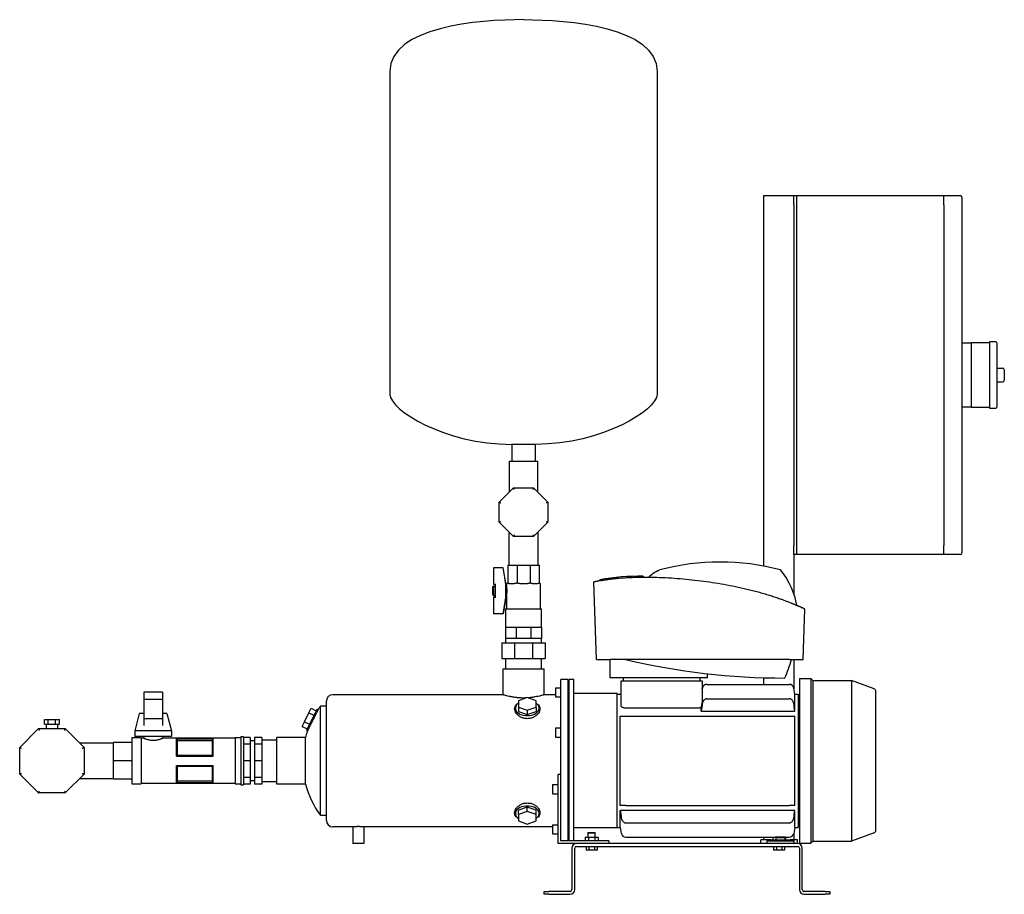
# Model space of a CAD drawing. Header units: millimetres. Extents: x 12 to 1840, y 7 to 957.
# Tile 1 of 6: x 12 to 1082, y 7 to 957. Entities that reach past the tile are written whole.
import ezdxf

# ---------------------------------------------------------------- set-up
doc = ezdxf.new("R2010")
doc.units = ezdxf.units.MM

msp = doc.modelspace()

# ---------------------------------------------------------------- linework, layer by layer
at = {"color": 7, "linetype": 'Continuous', "lineweight": 25}
for p, q in [((414.4, 900.3), (414.4, 549.5)), ((704.4, 900.3), (704.4, 549.5)), ((820, 765.6), (820, 363.2)), ((820, 765.6), (853, 765.6)), ((853, 755.6), (853, 765.6)), ((853, 765.6), (856, 765.6)), ((856, 765.6), (856, 755.6)), ((856, 765.6), (1016, 765.6)), ((1016, 765.6), (1033.5, 765.6)), ((1016, 755.6), (1016, 765.6)), ((1035.5, 763.6), (1035.5, 755.6)), ((853, 755.6), (853, 385.6)), ((856, 755.6), (856, 385.6)), ((1016, 755.6), (1016, 385.6)), ((1035.5, 755.6), (1035.5, 385.6)), ((1035.5, 605.6), (1045.5, 605.6)), ((1065.5, 605.6), (1045.5, 605.6)), ((1045.5, 605.6), (1045.5, 595.6)), ((1072.5, 606.6), (1065.5, 606.6)), ((1065.5, 606.6), (1065.5, 570.6)), ((1073.5, 605.6), (1073.5, 535.6)), ((1045.5, 595.6), (1045.5, 570.6)), ((1073.5, 578.1), (1079.5, 578.1)), ((1045.5, 570.6), (1045.5, 545.6)), ((1065.5, 570.6), (1065.5, 534.6)), ((1081.5, 576.1), (1081.5, 565.1)), ((1073.5, 563.1), (1079.5, 563.1)), ((1045.5, 545.6), (1045.5, 535.6)), ((1045.5, 535.6), (1035.5, 535.6)), ((1045.5, 535.6), (1065.5, 535.6)), ((1065.5, 534.6), (1072.5, 534.6)), ((572.1, 495.3), (546.7, 495.3)), ((546.7, 495.3), (546.7, 477)), ((572.1, 495.3), (572.1, 477)), ((543.7, 477), (543.7, 443.3)), ((543.7, 477), (559.4, 477)), ((559.4, 477), (575.1, 477)), ((575.1, 443.3), (575.1, 477)), ((532.9, 432.5), (548.4, 448.1)), ((548.4, 448.1), (570.4, 448.1)), ((570.4, 448.1), (585.9, 432.5)), ((532.9, 410.6), (532.9, 432.5)), ((585.9, 432.5), (585.9, 410.6)), ((548.4, 395.1), (532.9, 410.6)), ((585.9, 410.6), (570.4, 395.1)), ((543.6, 400), (543.6, 364.2)), ((575.3, 364.2), (575.3, 400)), ((570.4, 395.1), (548.4, 395.1)), ((853, 375.6), (853, 385.6)), ((856, 385.6), (856, 375.6)), ((1016, 375.6), (1016, 385.6)), ((1035.5, 385.6), (1035.5, 377.6)), ((856, 375.6), (853, 375.6)), ((853, 375.6), (853, 332)), ((1016, 375.6), (856, 375.6)), ((1033.5, 375.6), (1016, 375.6)), ((542.4, 364.2), (552.4, 364.2)), ((542.4, 364.2), (542.4, 345.2)), ((552.4, 364.2), (552.4, 345.2)), ((552.4, 364.2), (566.5, 364.2)), ((566.5, 364.2), (576.4, 364.2)), ((566.5, 364.2), (566.5, 345.2)), ((576.4, 364.2), (576.4, 345.2)), ((537.4, 361.2), (527, 361.2)), ((527, 361), (527, 361.2)), ((527, 361), (527, 343)), ((537.4, 361), (527, 361)), ((537.4, 361), (537.4, 361.2)), ((540.5, 342.2), (537.4, 361.2)), ((527, 343), (529, 343)), ((529, 342.8), (529, 343.7)), ((529, 329.5), (529, 342.8)), ((540.2, 329.5), (540.2, 342.8)), ((541, 344.2), (541, 341.2)), ((541, 344.2), (541.4, 344.2)), ((543.8, 344.2), (549.6, 344.2)), ((555.3, 344.2), (559.4, 344.2)), ((559.4, 344.2), (563.6, 344.2)), ((569.2, 344.2), (575.1, 344.2)), ((577.4, 344.2), (577.9, 344.2)), ((577.9, 316.7), (577.9, 344.2)), ((638.7, 261.6), (635.7, 345.7)), ((642.4, 347.2), (642.4, 348.2)), ((689.7, 351.1), (689.7, 352.1)), ((526, 340.2), (527, 341.2)), ((526, 332.2), (526, 340.2)), ((526, 332.2), (527, 331.2)), ((527, 341.2), (529, 341.2)), ((527, 341.2), (527, 331.2)), ((540.5, 330.2), (540.5, 342.2)), ((540.5, 341.2), (541, 341.2)), ((527, 331.2), (529, 331.2)), ((527, 329.3), (527, 311.3)), ((529, 329.3), (527, 329.3)), ((529, 328.7), (529, 329.5)), ((540.5, 330.2), (537.4, 311.2)), ((540.5, 331.2), (541, 331.2)), ((541, 331.2), (541, 316.7)), ((527, 311.2), (527, 311.3)), ((537.4, 311.3), (527, 311.3)), ((537.4, 311.2), (527, 311.2)), ((537.4, 311.2), (537.4, 311.3)), ((540, 316.7), (540, 296.7)), ((540, 316.7), (559.4, 316.7)), ((559.4, 316.7), (578.9, 316.7)), ((578.9, 296.7), (578.9, 316.7)), ((863.1, 261.6), (865, 316.3)), ((540, 296.7), (540, 284.7)), ((540, 296.7), (545.7, 296.7)), ((545.7, 296.7), (551.4, 296.7)), ((551.4, 296.7), (551.4, 284.7)), ((551.4, 296.7), (559.4, 296.7)), ((559.4, 296.7), (567.5, 296.7)), ((567.5, 296.7), (567.5, 284.7)), ((567.5, 296.7), (573.2, 296.7)), ((573.2, 296.7), (578.9, 296.7)), ((578.9, 296.7), (578.9, 284.7)), ((535.9, 279.7), (535.9, 262.7)), ((535.9, 279.7), (549.7, 279.7)), ((540, 284.7), (540, 279.7)), ((540, 284.7), (545.7, 284.7)), ((545.7, 284.7), (551.4, 284.7)), ((549.7, 279.7), (549.7, 262.7)), ((549.7, 279.7), (569.2, 279.7)), ((551.4, 284.7), (559.4, 284.7)), ((559.4, 284.7), (567.5, 284.7)), ((567.5, 284.7), (573.2, 284.7)), ((569.2, 279.7), (569.2, 262.7)), ((569.2, 279.7), (582.9, 279.7)), ((573.2, 284.7), (578.9, 284.7)), ((578.9, 279.7), (578.9, 284.7)), ((582.9, 279.7), (582.9, 262.7)), ((535.9, 262.7), (549.7, 262.7)), ((540, 262.7), (540, 251.6)), ((549.7, 262.7), (569.2, 262.7)), ((569.2, 262.7), (582.9, 262.7)), ((578.9, 251.6), (578.9, 262.7)), ((638.7, 261.6), (646.5, 261.6)), ((653.5, 241.6), (653.6, 261.6)), ((848.1, 261.6), (653.6, 261.6)), ((853, 261.6), (853, 229.7)), ((855.3, 261.6), (863.1, 261.6)), ((537.2, 251.6), (581.7, 251.6)), ((537.2, 223.3), (537.2, 251.6)), ((581.7, 223.3), (581.7, 251.6)), ((759.3, 241.6), (759.3, 246.2)), ((608, 239.8), (600, 239.8)), ((600, 123), (600, 239.8)), ((608, 64.6), (608, 239.8)), ((609, 238.3), (608, 238.3)), ((609, 64.6), (609, 239.8)), ((614, 239.8), (609, 239.8)), ((614, 64.6), (614, 239.8)), ((759.3, 241.6), (653.5, 241.6)), ((665.5, 211.3), (665.5, 238.6)), ((665.5, 238.6), (668.5, 238.6)), ((668, 238.6), (668, 241.6)), ((668.5, 238.6), (750.5, 238.6)), ((750.5, 238.6), (753.5, 238.6)), ((751, 241.6), (751, 238.6)), ((753.5, 238.6), (753.5, 218.1)), ((820, 241.9), (820, 234.6)), ((859, 241.1), (859, 62)), ((859, 241.1), (871.3, 241.1)), ((871.3, 241.1), (871.3, 62)), ((873.6, 238.8), (871.3, 241.1)), ((873.6, 238.8), (873.6, 64.3)), ((873.6, 238.8), (915.5, 238.8)), ((915.5, 238.8), (915.5, 64.3)), ((940.1, 229.9), (915.5, 238.8)), ((167.2, 226.1), (147.2, 226.1)), ((147.2, 226.1), (147.2, 218.1)), ((167.2, 226.1), (167.2, 218.1)), ((594, 230.9), (594, 220.9)), ((594, 230.9), (600, 230.9)), ((661, 224.6), (614, 224.6)), ((661, 78.6), (661, 224.6)), ((753.5, 229.7), (753.6, 230.4)), ((758.6, 234.6), (848, 234.6)), ((854, 224.1), (852.9, 230.4)), ((942, 76.1), (942, 227)), ((167.2, 218.1), (147.2, 218.1)), ((147.2, 218.1), (147.2, 197.2)), ((167.2, 218.1), (167.2, 197.2)), ((345.4, 86.8), (345.4, 216.3)), ((537.2, 223.3), (352.4, 223.3)), ((563.5, 220.2), (554, 216.8)), ((554, 216.8), (554, 210)), ((573, 216.8), (563.5, 220.2)), ((573, 210), (573, 216.8)), ((594, 223.3), (581.7, 223.3)), ((594, 220.9), (600, 220.9)), ((661, 224.1), (665.5, 224.1)), ((758.6, 218.9), (848, 218.9)), ((854, 205.4), (854, 224.1)), ((854, 224.1), (857.5, 224.1)), ((857.5, 224.1), (857.5, 79.1)), ((857.5, 221.6), (859, 221.6)), ((321.6, 193.9), (326.4, 203.7)), ((334.8, 207.4), (323.9, 184.9)), ((326.4, 203.7), (328.8, 208.6)), ((326.4, 203.7), (331.8, 201.1)), ((328.8, 208.6), (334.2, 206)), ((334.8, 207.4), (337, 208.1)), ((338.9, 92.3), (338.9, 210.8)), ((344.8, 210.8), (338.9, 210.8)), ((345.4, 211), (344.8, 210.8)), ((554, 210), (563.5, 206.7)), ((554, 210), (554, 205.3)), ((554, 205.3), (563.5, 201.9)), ((563.5, 206.7), (573, 210)), ((563.5, 206.7), (563.5, 201.9)), ((563.5, 201.9), (573, 205.3)), ((573, 210), (573, 205.3)), ((668.5, 209.2), (750.5, 209.2)), ((752.5, 205.4), (752.5, 209.8)), ((752.5, 205.4), (854, 205.4)), ((39.2, 191.3), (39.2, 196.3)), ((39.2, 196.3), (43.2, 196.3)), ((43.2, 191.3), (43.2, 196.3)), ((43.2, 196.3), (51.3, 196.3)), ((51.3, 191.3), (51.3, 196.3)), ((51.3, 196.3), (55.4, 196.3)), ((55.4, 191.3), (55.4, 196.3)), ((142.2, 203.1), (137.2, 184.3)), ((147.2, 203.1), (142.2, 203.1)), ((167.2, 197.2), (147.2, 197.2)), ((147.2, 197.2), (147.2, 189.8)), ((172.2, 203.1), (167.2, 203.1)), ((167.2, 197.2), (167.2, 189.8)), ((172.2, 203.1), (177.2, 184.3)), ((319.2, 188.9), (321.6, 193.9)), ((321.6, 193.9), (327, 191.2)), ((664.5, 103.1), (664.5, 200.1)), ((670.6, 200.1), (848, 200.1)), ((854, 103.1), (854, 200.1)), ((12.3, 166.1), (32.8, 186.6)), ((32.8, 186.6), (61.8, 186.6)), ((39.2, 191.3), (43.2, 191.3)), ((40.9, 191.3), (40.9, 186.6)), ((43.2, 191.3), (51.3, 191.3)), ((51.3, 191.3), (55.4, 191.3)), ((53.6, 186.6), (53.6, 191.3)), ((61.8, 186.6), (82.3, 166.1)), ((177.2, 184.3), (137.2, 184.3)), ((137.2, 184.3), (137.2, 178.1)), ((177.2, 184.3), (177.2, 178.1)), ((319.2, 188.9), (324.6, 186.3)), ((323.9, 184.9), (324.5, 183.1)), ((594, 187.4), (600, 187.4)), ((594, 187.4), (594, 177.4)), ((133.2, 171.6), (114.2, 171.6)), ((114.2, 151.6), (114.2, 171.6)), ((144.2, 176.6), (134.2, 176.6)), ((134.2, 176.6), (134.2, 151.6)), ((177.2, 178.1), (137.2, 178.1)), ((144.2, 176.6), (144.2, 151.6)), ((147.2, 176.1), (144.2, 176.1)), ((147.2, 178.1), (147.2, 176.1)), ((167.2, 178.1), (167.2, 176.1)), ((246.4, 176.1), (167.2, 176.1)), ((182.4, 175.5), (222.4, 175.5)), ((182.4, 156.6), (182.4, 175.5)), ((182.4, 175.5), (222.4, 175.5)), ((183.4, 173.2), (183.4, 157.6)), ((221.5, 173.2), (183.4, 173.2)), ((221.5, 157.6), (221.5, 173.2)), ((222.4, 156.6), (222.4, 175.5)), ((252.4, 176.6), (246.4, 176.6)), ((246.4, 176.6), (246.4, 151.6)), ((255.4, 177.6), (252.4, 177.6)), ((252.4, 177.6), (252.4, 151.6)), ((255.4, 177.6), (255.4, 151.6)), ((262.4, 177), (255.4, 177)), ((262.4, 177), (262.4, 169.5)), ((267.4, 173.1), (262.4, 173.1)), ((275.4, 177), (267.4, 177)), ((267.4, 177), (267.4, 169.5)), ((275.4, 177), (275.4, 169.5)), ((291.4, 174), (275.4, 174)), ((291.4, 126.2), (291.4, 177)), ((322.7, 177), (291.4, 177)), ((322.7, 126.2), (322.7, 177)), ((594, 177.4), (600, 177.4)), ((12.3, 137.1), (12.3, 166.1)), ((114.2, 170.6), (77.7, 170.6)), ((82.3, 166.1), (82.3, 137.1)), ((262.4, 169.5), (255.4, 169.5)), ((262.4, 169.5), (262.4, 151.6)), ((275.4, 169.5), (267.4, 169.5)), ((267.4, 169.5), (267.4, 151.6)), ((275.4, 169.5), (275.4, 151.6)), ((133.2, 151.6), (114.2, 151.6)), ((114.2, 131.6), (114.2, 151.6)), ((134.2, 151.6), (134.2, 126.6)), ((144.2, 151.6), (144.2, 126.6)), ((182.4, 156.6), (222.4, 156.6)), ((183.4, 157.6), (221.5, 157.6)), ((246.4, 151.6), (246.4, 126.6)), ((252.4, 151.6), (252.4, 125.6)), ((255.4, 151.6), (255.4, 125.6)), ((262.4, 151.6), (255.4, 151.6)), ((262.4, 151.6), (262.4, 133.6)), ((275.4, 151.6), (267.4, 151.6)), ((267.4, 151.6), (267.4, 133.6)), ((275.4, 151.6), (275.4, 133.6)), ((182.4, 146.6), (222.4, 146.6)), ((182.4, 127.6), (182.4, 146.6)), ((183.4, 145.5), (183.4, 129.9)), ((221.5, 145.5), (183.4, 145.5)), ((221.5, 129.9), (221.5, 145.5)), ((222.4, 127.6), (222.4, 146.6)), ((32.8, 116.6), (12.3, 137.1)), ((82.3, 137.1), (61.8, 116.6)), ((77.7, 132.5), (114.2, 132.5)), ((133.2, 131.6), (114.2, 131.6)), ((183.4, 129.9), (221.5, 129.9)), ((262.4, 133.6), (255.4, 133.6)), ((262.4, 133.6), (262.4, 126.1)), ((262.4, 130.1), (267.4, 130.1)), ((275.4, 133.6), (267.4, 133.6)), ((267.4, 133.6), (267.4, 126.1)), ((275.4, 133.6), (275.4, 126.1)), ((275.4, 129.1), (291.4, 129.1)), ((600, 136.6), (597, 136.6)), ((597, 61.6), (597, 136.6)), ((134.2, 126.6), (144.2, 126.6)), ((144.2, 127.1), (246.4, 127.1)), ((182.4, 127.6), (222.4, 127.6)), ((222.4, 127.6), (182.4, 127.6)), ((246.4, 126.6), (252.4, 126.6)), ((252.4, 125.6), (255.4, 125.6)), ((262.4, 126.1), (255.4, 126.1)), ((275.4, 126.1), (267.4, 126.1)), ((322.7, 126.2), (291.4, 126.2)), ((591, 125.7), (597, 125.7)), ((591, 125.7), (591, 115.7)), ((600, 64.6), (600, 123)), ((61.8, 116.6), (32.8, 116.6)), ((591, 115.7), (597, 115.7)), ((563.5, 101.2), (554, 97.8)), ((554, 93.1), (554, 97.8)), ((563.5, 96.4), (554, 93.1)), ((563.5, 96.4), (563.5, 101.2)), ((573, 97.8), (563.5, 101.2)), ((573, 93.1), (563.5, 96.4)), ((573, 93.1), (573, 97.8)), ((854, 97.7), (664.5, 97.7)), ((664.5, 79.1), (664.5, 97.7)), ((670.6, 103.1), (848, 103.1)), ((854, 79.1), (854, 97.7)), ((345.4, 92.3), (338.9, 92.3)), ((554, 93.1), (554, 86.3)), ((554, 86.3), (563.5, 82.9)), ((563.5, 82.9), (573, 86.3)), ((573, 86.3), (573, 93.1)), ((374, 79.8), (352.4, 79.8)), ((374, 79.8), (374, 61.6)), ((591, 79.8), (386, 79.8)), ((386, 79.8), (386, 61.6)), ((591, 82.2), (597, 82.2)), ((591, 82.2), (591, 72.2)), ((661, 78.6), (614, 78.6)), ((661, 79.1), (664.5, 79.1)), ((664.5, 79.1), (665.6, 72.7)), ((670.6, 84.2), (848, 84.2)), ((854, 79.1), (852.9, 72.7)), ((854, 79.1), (857.5, 79.1)), ((857.5, 81.6), (859, 81.6)), ((591, 72.2), (597, 72.2)), ((652, 64.6), (600, 64.6)), ((609, 64.8), (608, 64.8)), ((626.5, 68.6), (626.5, 64.6)), ((626.5, 68.6), (630, 68.6)), ((629.7, 73.6), (629.4, 73.3)), ((629.4, 73.3), (629.4, 68.6)), ((629.4, 73.3), (633.4, 73.3)), ((629.7, 73.6), (633.4, 73.6)), ((630, 68.6), (630, 64.6)), ((630, 68.6), (636.9, 68.6)), ((633.4, 73.6), (637.1, 73.6)), ((633.4, 73.3), (637.4, 73.3)), ((636.9, 68.6), (636.9, 64.6)), ((636.9, 68.6), (640.4, 68.6)), ((637.4, 73.3), (637.1, 73.6)), ((637.4, 68.6), (637.4, 73.3)), ((640.4, 68.6), (640.4, 64.6)), ((652, 64.6), (652, 61.6)), ((670.6, 68.6), (833, 68.6)), ((828, 65.6), (817, 65.6)), ((817, 61.6), (817, 65.6)), ((820, 68.6), (820, 65.6)), ((823.5, 64.6), (823.5, 61.6)), ((823.5, 64.6), (838.5, 64.6)), ((828, 65.6), (828, 64.6)), ((828, 65.6), (838.5, 65.6)), ((830.1, 68.6), (830.1, 65.6)), ((833, 68.6), (844, 68.6)), ((833.6, 68.6), (833.5, 68.1)), ((833.5, 68.1), (833.5, 65.6)), ((833.5, 68.1), (838.5, 68.1)), ((838.5, 68.1), (843.5, 68.1)), ((838.5, 65.6), (849, 65.6)), ((838.5, 64.6), (853.5, 64.6)), ((840.5, 68.6), (840.5, 68.1)), ((843.5, 65.6), (843.5, 68.1)), ((844, 68.6), (848, 68.6)), ((844, 68.6), (844, 65.6)), ((849, 64.6), (849, 65.6)), ((857, 65.6), (849, 65.6)), ((853, 73.4), (853, 65.6)), ((853.5, 61.6), (853.5, 64.6)), ((857, 61.6), (857, 65.6)), ((873.6, 64.3), (871.3, 62)), ((873.6, 64.3), (915.5, 64.3)), ((940.1, 73.3), (915.5, 64.3)), ((386, 61.6), (374, 61.6)), ((617, 61.6), (597, 61.6)), ((612, 56.6), (612, 11.6)), ((615, 11.6), (615, 56.6)), ((857, 61.6), (617, 61.6)), ((617, 58.6), (857, 58.6)), ((627.4, 58.6), (627.4, 54.6)), ((630.4, 54.6), (627.4, 54.6)), ((630.4, 58.6), (630.4, 54.6)), ((636.4, 54.6), (630.4, 54.6)), ((636.4, 58.6), (636.4, 54.6)), ((639.4, 54.6), (636.4, 54.6)), ((639.4, 58.6), (639.4, 54.6)), ((831, 58.6), (831, 54.6)), ((834, 54.6), (831, 54.6)), ((834, 58.6), (834, 54.6)), ((840, 54.6), (834, 54.6)), ((840, 58.6), (840, 54.6)), ((843, 54.6), (840, 54.6)), ((843, 58.6), (843, 54.6)), ((859, 62), (871.3, 62)), ((859, 56.6), (859, 11.6)), ((862, 11.6), (862, 56.6)), ((582, 6.6), (582, 9.6)), ((582, 9.6), (587, 9.6)), ((587, 6.6), (582, 6.6)), ((610, 9.6), (587, 9.6)), ((587, 6.6), (610, 6.6)), ((887, 9.6), (864, 9.6)), ((864, 6.6), (887, 6.6)), ((887, 9.6), (892, 9.6)), ((892, 6.6), (887, 6.6)), ((892, 9.6), (892, 6.6))]:
    msp.add_line(p, q, dxfattribs=at)
at = {"color": 7, "linetype": 'Continuous', "lineweight": 25, "flags": 128}
for points in [[(554, 214.2), (554, 214.1), (552.6, 213.1), (551.6, 211.9), (550.9, 210.6), (550.6, 209.3), (550.6, 208), (550.9, 206.7), (551.6, 205.5), (552.6, 204.3), (554, 203.3), (555.5, 202.4), (557.3, 201.6), (559.3, 201.1), (561.4, 200.8), (563.5, 200.7)], [(563.5, 200.7), (565.7, 200.8), (567.7, 201.1), (569.7, 201.6), (571.5, 202.4), (573.1, 203.3), (574.4, 204.3), (575.4, 205.5), (576.1, 206.7), (576.5, 208), (576.5, 209.3), (576.1, 210.6), (575.4, 211.9), (574.4, 213.1), (573.1, 214.1), (573, 214.2)], [(182.4, 175.5), (182.4, 175.5), (182.4, 175.5)], [(222.4, 175.5), (222.4, 175.5), (222.4, 175.5)], [(182.4, 127.6), (182.4, 127.6), (182.4, 127.6)], [(222.4, 127.6), (222.4, 127.6), (222.4, 127.6)], [(563.5, 102.4), (561.4, 102.3), (559.3, 102), (557.3, 101.5), (555.5, 100.7), (554, 99.8), (552.6, 98.8), (551.6, 97.6), (550.9, 96.4), (550.6, 95.1), (550.6, 93.8), (550.9, 92.5), (551.6, 91.2), (552.6, 90), (554, 89), (554, 88.9)], [(573, 88.9), (573.1, 89), (574.4, 90), (575.4, 91.2), (576.1, 92.5), (576.5, 93.8), (576.5, 95.1), (576.1, 96.4), (575.4, 97.6), (574.4, 98.8), (573.1, 99.8), (571.5, 100.7), (569.7, 101.5), (567.7, 102), (565.7, 102.3), (563.5, 102.4)]]:
    msp.add_lwpolyline(points, dxfattribs=at)
at = {"color": 7, "linetype": 'Continuous', "lineweight": 25}
for centre, radius, start, end in [((1033.5, 763.6), 2, 0, 90), ((1072.5, 605.6), 1, 0, 90), ((1079.5, 576.1), 2, 0, 90), ((1079.5, 565.1), 2, 270, 0), ((1072.5, 535.6), 1, 270, 0), ((1033.5, 377.6), 2, 270, 0), ((772.9, 113), 254.5, 75.0977, 104.9023), ((686.8, 98.4), 253.7, 89.3882, 100.088), ((843.1, 998.1), 756.6, 256.7966, 270), ((736, 291.8), 118.3, 334.8712, 345.1928), ((758.6, 229.6), 5, 90, 170), ((848, 229.6), 5, 10, 90), ((939, 227), 3, 0, 70), ((352.4, 216.3), 7, 90, 180), ((419.4, 151.6), 100, 143.6654, 145.5528), ((419.4, 151.6), 100, 161.632, 165.2857), ((419.4, 151.6), 100, 194.7143, 216.3346), ((352.4, 86.8), 7, 180, 270), ((939, 76.1), 3, 290, 0), ((670.6, 73.6), 5, 190, 270), ((848, 73.6), 5, 270, 350), ((617, 56.6), 5, 90, 180), ((617, 56.6), 2, 90, 180), ((857, 56.6), 5, 0, 90), ((857, 56.6), 2, 0, 90), ((610, 11.6), 5, 270, 0), ((610, 11.6), 2, 270, 0), ((864, 11.6), 5, 180, 270), ((864, 11.6), 2, 180, 270)]:
    msp.add_arc(centre, radius, start, end, dxfattribs=at)
for points in [[(559.4, 956.6), (511, 956.6), (414.4, 949), (414.4, 900.3)], [(559.4, 956.6), (607.9, 956.6), (704.4, 949), (704.4, 900.3)], [(414.4, 549.5), (414.4, 532.9), (473.4, 495.3), (546.7, 495.3)], [(704.4, 549.5), (704.4, 532.9), (645.5, 495.3), (572.1, 495.3)], [(695.8, 351.1), (698, 354.1), (701.9, 356.8), (707.4, 359)], [(838.3, 359), (848.2, 346.3), (854, 333.6), (855.7, 320.6)], [(542.4, 345.2), (542.4, 345), (542.4, 344.9), (542.4, 344.8)], [(552.4, 344.8), (552.4, 344.9), (552.4, 345), (552.4, 345.2)], [(566.5, 344.8), (566.5, 344.9), (566.5, 345), (566.5, 345.2)], [(576.5, 344.8), (576.5, 344.9), (576.4, 345), (576.4, 345.2)], [(753.6, 213.7), (753.3, 211), (752.9, 208.2), (752.5, 205.4)], [(854, 205.4), (853.7, 208.2), (853.3, 211), (852.9, 213.7)], [(664.5, 200.1), (664.9, 200.1), (665.3, 200.1), (665.6, 200.1)], [(852.9, 200.1), (853.3, 200.1), (853.7, 200.1), (854, 200.1)], [(182.4, 175.5), (182.8, 174.7), (183.1, 174), (183.4, 173.2)], [(221.5, 173.2), (221.8, 174), (222.1, 174.7), (222.4, 175.5)], [(183.4, 157.6), (183.1, 157.3), (182.8, 156.9), (182.4, 156.6)], [(222.4, 156.6), (222.1, 156.9), (221.8, 157.3), (221.5, 157.6)], [(182.4, 146.6), (182.8, 146.2), (183.1, 145.8), (183.4, 145.5)], [(221.5, 145.5), (221.8, 145.8), (222.1, 146.2), (222.4, 146.6)], [(183.4, 129.9), (183.1, 129.1), (182.8, 128.4), (182.4, 127.6)], [(222.4, 127.6), (222.1, 128.4), (221.8, 129.1), (221.5, 129.9)], [(665.6, 103.1), (665.3, 103.1), (664.9, 103.1), (664.5, 103.1)], [(664.5, 97.7), (664.9, 94.9), (665.3, 92.1), (665.6, 89.4)], [(854, 103.1), (853.7, 103.1), (853.3, 103.1), (852.9, 103.1)], [(852.9, 89.4), (853.3, 92.1), (853.7, 94.9), (854, 97.7)]]:
    msp.add_open_spline(points, degree=3, dxfattribs=at)
for points, knots in [([(548.4, 448.1), (548.4, 448.1), (548.5, 448), (548.5, 447.8), (548.6, 447.7), (548.8, 447.3), (548.9, 447), (549.1, 446.5), (549.2, 446.3), (549.3, 446.1)], [0, 0, 0, 0, 0.25, 0.25, 0.5, 0.5, 0.75, 0.75, 1, 1, 1, 1]), ([(570.4, 448.1), (570.4, 448.1), (570.4, 448), (570.3, 447.8), (570.2, 447.7), (570.1, 447.3), (570, 447), (569.8, 446.5), (569.7, 446.3), (569.6, 446.1)], [0, 0, 0, 0, 0.25, 0.25, 0.5, 0.5, 0.75, 0.75, 1, 1, 1, 1]), ([(532.9, 432.5), (532.9, 432.5), (533, 432.5), (533.2, 432.4), (533.3, 432.4), (533.7, 432.2), (533.9, 432.1), (534.4, 431.9), (534.7, 431.8), (534.9, 431.7)], [0, 0, 0, 0, 0.25, 0.25, 0.5, 0.5, 0.75, 0.75, 1, 1, 1, 1]), ([(585.9, 432.5), (585.9, 432.5), (585.9, 432.5), (585.7, 432.4), (585.5, 432.4), (585.1, 432.2), (584.9, 432.1), (584.4, 431.9), (584.2, 431.8), (583.9, 431.7)], [0, 0, 0, 0, 0.25, 0.25, 0.5, 0.5, 0.75, 0.75, 1, 1, 1, 1]), ([(534.9, 411.4), (534.7, 411.3), (534.4, 411.2), (533.9, 411), (533.7, 410.9), (533.3, 410.7), (533.2, 410.7), (533, 410.6), (532.9, 410.6), (532.9, 410.6)], [0, 0, 0, 0, 0.25, 0.25, 0.5, 0.5, 0.75, 0.75, 1, 1, 1, 1]), ([(583.9, 411.4), (584.2, 411.3), (584.4, 411.2), (584.9, 411), (585.1, 410.9), (585.5, 410.7), (585.7, 410.7), (585.9, 410.6), (585.9, 410.6), (585.9, 410.6)], [0, 0, 0, 0, 0.25, 0.25, 0.5, 0.5, 0.75, 0.75, 1, 1, 1, 1]), ([(549.3, 397.1), (549.2, 396.8), (549.1, 396.6), (548.9, 396.1), (548.8, 395.8), (548.6, 395.4), (548.5, 395.3), (548.5, 395.1), (548.4, 395.1), (548.4, 395.1)], [0, 0, 0, 0, 0.25, 0.25, 0.5, 0.5, 0.75, 0.75, 1, 1, 1, 1]), ([(569.6, 397.1), (569.7, 396.8), (569.8, 396.6), (570, 396.1), (570.1, 395.8), (570.2, 395.4), (570.3, 395.3), (570.4, 395.1), (570.4, 395.1), (570.4, 395.1)], [0, 0, 0, 0, 0.25, 0.25, 0.5, 0.5, 0.75, 0.75, 1, 1, 1, 1]), ([(540.1, 343.7), (540, 344.2), (539.9, 345.4), (539.6, 347.4), (539.2, 349.7), (538.7, 352.7), (538.1, 356.5), (537.7, 359.4), (537.4, 361)], [0, 0, 0, 0, 0.092967, 0.207287, 0.342962, 0.49999, 0.724118, 1, 1, 1, 1]), ([(540.1, 343.7), (540.1, 343.6), (540.1, 343.6), (540.1, 343.5), (540.2, 343.4), (540.2, 343.3), (540.2, 343.1), (540.2, 343), (540.2, 342.9), (540.2, 342.8), (540.2, 342.8), (540.2, 342.8)], [0, 0, 0, 0, 0.084026, 0.167019, 0.249673, 0.375113, 0.499648, 0.624695, 0.749575, 0.874925, 1, 1, 1, 1]), ([(542.4, 344.8), (542.3, 344.8), (542.3, 344.7), (542.3, 344.7), (542.3, 344.6), (542.2, 344.6), (542.2, 344.5), (542.2, 344.5), (542.1, 344.4), (542, 344.4), (541.9, 344.3), (541.8, 344.2), (541.6, 344.2), (541.5, 344.2), (541.4, 344.2)], [0, 0, 0, 0, 0.02832, 0.058335, 0.090241, 0.124204, 0.160358, 0.198817, 0.239675, 0.28301, 0.413578, 0.560994, 0.764639, 1, 1, 1, 1]), ([(543.8, 344.2), (543.7, 344.2), (543.6, 344.2), (543.4, 344.2), (543.3, 344.2), (543.1, 344.2), (542.9, 344.3), (542.7, 344.3), (542.6, 344.4), (542.5, 344.5), (542.5, 344.6), (542.4, 344.7), (542.4, 344.8), (542.4, 344.8)], [0, 0, 0, 0, 0.1115826, 0.2153151, 0.3112534, 0.3994686, 0.5603167, 0.6993814, 0.7724036, 0.8384808, 0.8980271, 0.9516083, 1, 1, 1, 1]), ([(552.4, 344.8), (552.3, 344.8), (552.3, 344.7), (552.2, 344.7), (552.1, 344.6), (552.1, 344.6), (552, 344.5), (551.9, 344.5), (551.7, 344.4), (551.5, 344.4), (551.2, 344.3), (550.8, 344.2), (550.3, 344.2), (549.9, 344.2), (549.6, 344.2)], [0, 0, 0, 0, 0.02832, 0.058335, 0.090241, 0.124204, 0.160358, 0.198817, 0.239675, 0.28301, 0.413578, 0.560994, 0.764639, 1, 1, 1, 1]), ([(555.3, 344.2), (555.1, 344.2), (554.9, 344.2), (554.6, 344.2), (554.3, 344.2), (554, 344.2), (553.6, 344.3), (553.2, 344.3), (552.9, 344.4), (552.8, 344.5), (552.6, 344.6), (552.5, 344.7), (552.4, 344.8), (552.4, 344.8)], [0, 0, 0, 0, 0.111583, 0.215315, 0.311253, 0.399469, 0.560317, 0.699381, 0.772404, 0.838481, 0.898027, 0.951608, 1, 1, 1, 1]), ([(566.5, 344.8), (566.5, 344.8), (566.4, 344.7), (566.4, 344.7), (566.3, 344.6), (566.2, 344.6), (566.1, 344.5), (566, 344.5), (565.9, 344.4), (565.7, 344.4), (565.4, 344.3), (564.9, 344.2), (564.3, 344.2), (563.8, 344.2), (563.6, 344.2)], [0, 0, 0, 0, 0.02832, 0.058335, 0.090241, 0.124204, 0.160358, 0.198817, 0.239675, 0.28301, 0.413578, 0.560994, 0.764639, 1, 1, 1, 1]), ([(569.2, 344.2), (569.1, 344.2), (568.9, 344.2), (568.6, 344.2), (568.4, 344.2), (568, 344.2), (567.7, 344.3), (567.3, 344.3), (567.1, 344.4), (566.9, 344.5), (566.7, 344.6), (566.6, 344.7), (566.5, 344.8), (566.5, 344.8)], [0, 0, 0, 0, 0.111583, 0.215315, 0.311253, 0.399469, 0.560317, 0.699381, 0.772404, 0.838481, 0.898027, 0.951608, 1, 1, 1, 1]), ([(576.5, 344.8), (576.5, 344.8), (576.5, 344.7), (576.4, 344.7), (576.4, 344.6), (576.4, 344.6), (576.3, 344.5), (576.3, 344.5), (576.2, 344.4), (576.1, 344.4), (576, 344.3), (575.8, 344.2), (575.5, 344.2), (575.2, 344.2), (575.1, 344.2)], [0, 0, 0, 0, 0.02832, 0.058335, 0.090241, 0.124204, 0.160358, 0.198817, 0.239675, 0.28301, 0.413578, 0.560994, 0.764639, 1, 1, 1, 1]), ([(577.4, 344.2), (577.4, 344.2), (577.3, 344.2), (577.3, 344.2), (577.2, 344.2), (577.1, 344.2), (577, 344.3), (576.8, 344.3), (576.7, 344.4), (576.7, 344.5), (576.6, 344.6), (576.5, 344.7), (576.5, 344.8), (576.5, 344.8)], [0, 0, 0, 0, 0.111583, 0.215315, 0.311253, 0.399469, 0.560317, 0.699381, 0.772404, 0.838481, 0.898027, 0.951608, 1, 1, 1, 1]), ([(643.9, 347.5), (643.8, 347.5), (643.5, 347.4), (643.1, 347.3), (642.8, 347.3), (642.4, 347.2), (642.1, 347.1), (641.8, 347.1), (641.4, 347), (641.1, 346.9), (640.9, 346.9), (640.6, 346.8), (640.2, 346.7), (639.6, 346.6), (638.9, 346.4), (638.3, 346.3), (637.8, 346.2), (637.4, 346.1), (637.1, 346), (636.8, 346), (636.6, 345.9), (636.3, 345.9), (636.2, 345.8), (636, 345.8), (635.9, 345.8), (635.8, 345.8), (635.8, 345.7), (635.7, 345.7), (635.7, 345.7)], [0, 0, 0, 0, 0.025276, 0.050065, 0.074367, 0.098182, 0.121509, 0.14435, 0.166705, 0.188572, 0.209952, 0.230845, 0.251252, 0.317267, 0.376332, 0.438769, 0.501172, 0.546566, 0.591951, 0.637325, 0.68269, 0.728046, 0.773393, 0.818731, 0.86406, 0.909382, 0.954695, 1, 1, 1, 1]), ([(643.9, 347.5), (644, 347.5), (644, 347.5), (644.1, 347.5), (644.2, 347.5), (644.3, 347.5), (644.4, 347.6), (644.5, 347.6), (644.6, 347.6), (644.7, 347.6), (645, 347.7), (645.5, 347.8), (646.4, 347.9), (647.4, 348.1), (648.3, 348.2), (649, 348.3), (649.5, 348.4), (650, 348.5), (650.5, 348.6), (650.8, 348.6), (651, 348.6)], [0, 0, 0, 0, 0.027693, 0.055336, 0.082955, 0.110577, 0.138228, 0.165934, 0.193722, 0.221619, 0.249653, 0.37413, 0.499566, 0.624285, 0.749617, 0.799804, 0.849779, 0.899699, 0.94972, 1, 1, 1, 1]), ([(651, 348.6), (651.4, 348.7), (652.2, 348.8), (653.4, 349), (654.6, 349.1), (655.7, 349.2), (656.8, 349.4), (657.8, 349.5), (658.9, 349.6), (659.8, 349.7), (660.8, 349.8), (661.7, 349.9), (662.5, 349.9), (665.2, 350.2), (669.6, 350.5), (675.8, 350.8), (682, 351), (688.3, 351.1), (694.6, 351.1), (703, 351), (713.6, 350.6), (726.4, 349.8), (739.1, 348.6), (751.9, 347.2), (764.5, 345.4), (777.1, 343.3), (789.6, 340.9), (799.9, 338.6), (808.1, 336.6), (814.2, 335), (820.4, 333.3), (825.3, 331.8), (829, 330.6), (831.6, 329.8), (834.2, 328.9), (836.8, 328), (839.4, 327.1), (842, 326.1), (844.7, 325.1), (847.3, 324.1), (849.1, 323.4), (850, 323)], [0, 0, 0, 0, 0.006265, 0.012363, 0.018287, 0.024028, 0.02958, 0.034935, 0.040087, 0.04503, 0.049758, 0.054266, 0.058548, 0.0626, 0.094611, 0.124877, 0.156327, 0.187046, 0.218334, 0.249262, 0.312054, 0.374332, 0.436919, 0.499544, 0.56167, 0.624171, 0.68627, 0.749129, 0.779943, 0.811166, 0.842755, 0.874664, 0.887921, 0.90136, 0.914975, 0.928759, 0.942708, 0.956813, 0.971069, 0.985467, 1, 1, 1, 1]), ([(541, 331.2), (541, 331.2), (541, 331.2), (541, 331.2), (541, 331.2), (541, 331.2), (541, 331.3), (541, 331.3), (541, 331.4), (541, 331.5), (541.1, 331.6), (541.1, 331.7), (541.2, 332), (541.2, 332.3), (541.3, 332.7), (541.4, 333.4), (541.5, 334.2), (541.6, 335.2), (541.7, 336.2), (541.6, 337.1), (541.5, 338.1), (541.4, 339), (541.3, 339.6), (541.2, 340), (541.2, 340.3), (541.1, 340.6), (541.1, 340.8), (541, 340.9), (541, 341), (541, 341.1), (541, 341.1), (541, 341.2), (541, 341.2)], [0, 0, 0, 0, 0.013224, 0.02661, 0.040161, 0.053878, 0.067763, 0.081817, 0.096042, 0.11044, 0.125011, 0.154864, 0.187703, 0.214233, 0.250066, 0.312649, 0.375005, 0.439365, 0.499941, 0.560496, 0.624831, 0.687205, 0.749696, 0.785716, 0.812326, 0.844961, 0.874649, 0.900829, 0.926444, 0.951505, 0.97602, 1, 1, 1, 1]), ([(537.4, 311.3), (537.7, 312.9), (538.1, 315.8), (538.8, 319.9), (539.3, 323.3), (539.8, 326.2), (540, 327.9), (540.1, 328.7)], [0, 0, 0, 0, 0.275831, 0.500008, 0.704622, 0.871286, 1, 1, 1, 1]), ([(540.2, 329.5), (540.2, 329.5), (540.2, 329.5), (540.2, 329.4), (540.2, 329.4), (540.2, 329.3), (540.2, 329.2), (540.2, 329), (540.2, 328.9), (540.1, 328.8), (540.1, 328.7), (540.1, 328.7)], [0, 0, 0, 0, 0.083308, 0.166185, 0.249619, 0.37432, 0.499542, 0.623248, 0.748121, 0.873295, 1, 1, 1, 1]), ([(850, 323), (850.1, 323), (850.3, 322.9), (850.6, 322.8), (850.9, 322.6), (851.2, 322.5), (851.5, 322.4), (851.8, 322.3), (852.1, 322.2), (852.7, 321.9), (853.5, 321.6), (854.5, 321.1), (855.4, 320.8), (856, 320.5), (856.3, 320.3), (856.5, 320.2), (856.7, 320.2), (856.9, 320.1), (857, 320.1), (857, 320)], [0, 0, 0, 0, 0.031472, 0.062817, 0.094068, 0.125255, 0.156411, 0.187567, 0.218755, 0.250007, 0.37573, 0.500313, 0.626195, 0.750571, 0.801044, 0.851052, 0.900765, 0.950357, 1, 1, 1, 1]), ([(865, 316.3), (865, 316.3), (865, 316.3), (865, 316.3), (865, 316.3), (864.9, 316.3), (864.9, 316.4), (864.8, 316.4), (864.8, 316.4), (864.7, 316.4), (864.6, 316.5), (864.5, 316.5), (864.4, 316.6), (864.3, 316.6), (864.2, 316.7), (864.1, 316.7), (864, 316.8), (863.8, 316.9), (863.7, 316.9), (863.5, 317), (863.4, 317.1), (863.2, 317.2), (862.9, 317.3), (862.6, 317.4), (862.2, 317.6), (861.8, 317.8), (861.4, 318), (860.8, 318.3), (860.3, 318.5), (859.7, 318.8), (859.1, 319.1), (858.5, 319.4), (857.8, 319.7), (857.3, 319.9), (857, 320)], [0, 0, 0, 0, 0.023748, 0.0474981, 0.0712505, 0.0950054, 0.1187628, 0.1425229, 0.1662859, 0.1900519, 0.2138211, 0.2375936, 0.2613695, 0.2851491, 0.3089324, 0.3327196, 0.3565109, 0.3803064, 0.4041062, 0.4279105, 0.4517194, 0.4755331, 0.4993518, 0.5425959, 0.5862915, 0.6304393, 0.6750402, 0.7200951, 0.7656047, 0.8115697, 0.8579911, 0.9048694, 0.9522055, 1, 1, 1, 1]), ([(646.5, 261.6), (646.5, 261.6), (646.5, 261.6), (646.6, 261.6), (646.7, 261.6), (646.8, 261.6), (647, 261.6), (647.1, 261.6), (647.2, 261.6), (647.4, 261.6), (647.5, 261.6), (647.7, 261.6), (647.8, 261.6), (648, 261.6), (648.2, 261.6), (648.4, 261.6), (648.6, 261.6), (648.8, 261.6), (649, 261.6), (649.4, 261.6), (649.8, 261.6), (650.3, 261.6), (650.8, 261.6), (651.3, 261.6), (651.9, 261.6), (652.4, 261.6), (653, 261.6), (653.4, 261.6), (653.6, 261.6)], [0, 0, 0, 0, 0.030149, 0.060298, 0.090427, 0.120515, 0.150545, 0.180495, 0.210348, 0.240083, 0.269683, 0.299129, 0.328403, 0.357488, 0.386368, 0.415027, 0.443449, 0.47162, 0.499526, 0.552557, 0.606493, 0.661233, 0.716668, 0.772683, 0.829152, 0.88595, 0.942943, 1, 1, 1, 1]), ([(848.1, 261.6), (848.2, 261.6), (848.5, 261.6), (848.8, 261.6), (849.1, 261.6), (849.4, 261.6), (849.7, 261.6), (850, 261.6), (850.3, 261.6), (850.6, 261.6), (850.8, 261.6), (851.1, 261.6), (851.4, 261.6), (851.6, 261.6), (851.9, 261.6), (852.1, 261.6), (852.3, 261.6), (852.6, 261.6), (852.8, 261.6), (853.2, 261.6), (853.5, 261.6), (853.9, 261.6), (854.2, 261.6), (854.5, 261.6), (854.7, 261.6), (855, 261.6), (855.1, 261.6), (855.2, 261.6), (855.3, 261.6)], [0, 0, 0, 0, 0.0301492, 0.0602979, 0.0904266, 0.1205155, 0.1505449, 0.1804954, 0.2103478, 0.2400831, 0.2696828, 0.2991285, 0.3284027, 0.3574881, 0.3863682, 0.415027, 0.4434491, 0.47162, 0.4995258, 0.5525567, 0.6064925, 0.6612328, 0.7166683, 0.7726825, 0.8291524, 0.8859498, 0.9429434, 1, 1, 1, 1]), ([(562.7, 219.9), (561.6, 219.8), (559.1, 219.7), (555, 219.9), (550.8, 220.3), (547, 220.9), (543.6, 221.6), (540.8, 222.2), (538.8, 222.8), (537.4, 223.2), (537.3, 223.3), (537.2, 223.3)], [0, 0, 0, 0, 0.085332, 0.199937, 0.314064, 0.428504, 0.543063, 0.657046, 0.771646, 0.885521, 1, 1, 1, 1]), ([(563.5, 197.3), (562.2, 197.4), (559.7, 197.6), (556.2, 199), (553.4, 200.9), (551.3, 203.2), (550.1, 205.7), (549.6, 208.1), (550.1, 210.4), (551.4, 212.4), (552.8, 213.7), (553.9, 214.1), (554, 214.2)], [0, 0, 0, 0, 0.108911, 0.218176, 0.327495, 0.436616, 0.545731, 0.655018, 0.764074, 0.872878, 0.982049, 1, 1, 1, 1]), ([(573, 214.2), (573.2, 214.1), (574.3, 213.6), (575.7, 212.4), (577, 210.4), (577.4, 208.1), (577, 205.7), (575.7, 203.2), (573.6, 200.9), (570.8, 199), (567.4, 197.6), (564.8, 197.4), (563.5, 197.3)], [0, 0, 0, 0, 0.018864, 0.128151, 0.237207, 0.346049, 0.455226, 0.564256, 0.672882, 0.781862, 0.890926, 1, 1, 1, 1]), ([(581.7, 223.3), (581.6, 223.3), (581.4, 223.2), (580.1, 222.8), (578, 222.2), (575.3, 221.6), (571.9, 220.9), (568.2, 220.3), (565.5, 220), (564.2, 219.9)], [0, 0, 0, 0, 0.144549, 0.28956, 0.43389, 0.578928, 0.723493, 0.868054, 1, 1, 1, 1]), ([(753.5, 218.1), (753.5, 218.1), (753.5, 218), (753.5, 217.9), (753.5, 217.8), (753.5, 217.6), (753.5, 217.4), (753.4, 216.9), (753.4, 216.5), (753.3, 215.5), (753.2, 214.8), (753, 213.4), (752.9, 212.6), (752.7, 211.2), (752.6, 210.5), (752.5, 209.8)], [0, 0, 0, 0, 0.03125, 0.03125, 0.0625, 0.0625, 0.125, 0.125, 0.25, 0.25, 0.5, 0.5, 0.75, 0.75, 1, 1, 1, 1]), ([(758.6, 218.9), (758.2, 218.9), (757.9, 218.9), (757.3, 218.7), (757, 218.6), (756.4, 218.3), (756.1, 218.1), (755.6, 217.7), (755.4, 217.5), (755, 217), (754.8, 216.8), (754.4, 216.2), (754.3, 215.9), (754, 215.3), (753.9, 215), (753.8, 214.4), (753.7, 214.1), (753.6, 213.7)], [0, 0, 0, 0, 0.125, 0.125, 0.25, 0.25, 0.375, 0.375, 0.5, 0.5, 0.625, 0.625, 0.75, 0.75, 0.875, 0.875, 1, 1, 1, 1]), ([(852.9, 213.7), (852.8, 214.4), (852.6, 215), (852.3, 215.9), (852.1, 216.2), (851.8, 216.8), (851.6, 217), (851.2, 217.5), (850.9, 217.7), (850.4, 218.1), (850.2, 218.3), (849.7, 218.5), (849.6, 218.6), (849.3, 218.7), (849.1, 218.8), (848.6, 218.9), (848.3, 218.9), (848, 218.9)], [0, 0, 0, 0, 0.25, 0.25, 0.375, 0.375, 0.5, 0.5, 0.625, 0.625, 0.75, 0.75, 0.8125, 0.8125, 0.875, 0.875, 1, 1, 1, 1]), ([(324.5, 183.1), (324.5, 183.1), (324.6, 183.1), (324.7, 183.4), (324.7, 183.5), (324.8, 183.7), (324.9, 183.9), (325.1, 184.2), (325.2, 184.3), (325.3, 184.7), (325.5, 184.9), (325.8, 185.6), (326.1, 186.2), (326.5, 187), (326.6, 187.3), (327, 188), (327.1, 188.3), (327.5, 189), (327.6, 189.3), (328, 190.1), (328.2, 190.4), (328.7, 191.6), (329.1, 192.4), (329.7, 193.6), (329.9, 194), (330.3, 194.8), (330.5, 195.2), (331.2, 196.4), (331.6, 197.2), (332.2, 198.4), (332.4, 198.8), (332.7, 199.6), (332.9, 200), (333.3, 200.8), (333.5, 201.1), (333.9, 201.9), (334, 202.2), (334.5, 203.2), (334.9, 203.9), (335.3, 204.7), (335.4, 205), (335.7, 205.5), (335.8, 205.8), (336.1, 206.5), (336.3, 206.8), (336.6, 207.3), (336.6, 207.5), (336.8, 207.7), (336.8, 207.8), (336.9, 208), (337, 208.1), (337, 208.1)], [0, 0, 0, 0, 0.0625, 0.0625, 0.09375, 0.09375, 0.125, 0.125, 0.15625, 0.15625, 0.1875, 0.1875, 0.25, 0.25, 0.28125, 0.28125, 0.3125, 0.3125, 0.34375, 0.34375, 0.375, 0.375, 0.4375, 0.4375, 0.46875, 0.46875, 0.5, 0.5, 0.5625, 0.5625, 0.59375, 0.59375, 0.625, 0.625, 0.65625, 0.65625, 0.6875, 0.6875, 0.75, 0.75, 0.78125, 0.78125, 0.8125, 0.8125, 0.875, 0.875, 0.90625, 0.90625, 0.9375, 0.9375, 1, 1, 1, 1]), ([(344.8, 210.8), (344.8, 210.8), (344.8, 210.8), (345, 210.7), (345.2, 210.7), (345.4, 210.6)], [0, 0, 0, 0, 0.5, 0.5, 1, 1, 1, 1]), ([(668.5, 209.2), (668.3, 209.2), (668.1, 209.2), (667.7, 209.3), (667.5, 209.3), (667.1, 209.5), (666.9, 209.5), (666.6, 209.7), (666.4, 209.8), (666.2, 210), (666.1, 210.1), (665.9, 210.4), (665.8, 210.5), (665.6, 210.8), (665.5, 211.1), (665.5, 211.3)], [0, 0, 0, 0, 0.125, 0.125, 0.25, 0.25, 0.375, 0.375, 0.5, 0.5, 0.625, 0.625, 0.75, 0.75, 1, 1, 1, 1]), ([(752.5, 209.8), (752.4, 209.7), (752.3, 209.6), (752, 209.4), (751.8, 209.4), (751.5, 209.3), (751.3, 209.2), (750.9, 209.2), (750.7, 209.2), (750.5, 209.2)], [0, 0, 0, 0, 0.25, 0.25, 0.5, 0.5, 0.75, 0.75, 1, 1, 1, 1]), ([(665.6, 200.1), (665.7, 200.1), (665.9, 200.1), (666.3, 200.1), (666.4, 200.1), (666.8, 200.1), (667, 200.1), (667.4, 200.1), (667.6, 200.1), (668.1, 200.1), (668.4, 200.1), (668.8, 200.1), (669, 200.1), (669.3, 200.1), (669.4, 200.1), (669.9, 200.1), (670.2, 200.1), (670.6, 200.1)], [0, 0, 0, 0, 0.25, 0.25, 0.375, 0.375, 0.5, 0.5, 0.625, 0.625, 0.75, 0.75, 0.8125, 0.8125, 0.875, 0.875, 1, 1, 1, 1]), ([(848, 200.1), (848.3, 200.1), (848.6, 200.1), (849.3, 200.1), (849.6, 200.1), (850.1, 200.1), (850.4, 200.1), (850.9, 200.1), (851.2, 200.1), (851.6, 200.1), (851.8, 200.1), (852.1, 200.1), (852.3, 200.1), (852.5, 200.1), (852.6, 200.1), (852.8, 200.1), (852.9, 200.1), (852.9, 200.1)], [0, 0, 0, 0, 0.125, 0.125, 0.25, 0.25, 0.375, 0.375, 0.5, 0.5, 0.625, 0.625, 0.75, 0.75, 0.875, 0.875, 1, 1, 1, 1]), ([(32.8, 186.6), (32.8, 186.6), (32.8, 186.5), (32.9, 186.3), (33, 186.2), (33.1, 185.8), (33.2, 185.5), (33.4, 185), (33.5, 184.8), (33.6, 184.6)], [0, 0, 0, 0, 0.25, 0.25, 0.5, 0.5, 0.75, 0.75, 1, 1, 1, 1]), ([(61, 184.6), (61.1, 184.8), (61.2, 185), (61.4, 185.5), (61.5, 185.8), (61.6, 186.2), (61.7, 186.3), (61.8, 186.5), (61.8, 186.6), (61.8, 186.6)], [0, 0, 0, 0, 0.25, 0.25, 0.5, 0.5, 0.75, 0.75, 1, 1, 1, 1]), ([(134.2, 172.6), (134.2, 172.4), (134.2, 172.3), (134.1, 172.1), (134, 171.9), (133.8, 171.7), (133.7, 171.7), (133.5, 171.6), (133.4, 171.6), (133.2, 171.6)], [0, 0, 0, 0, 0.25, 0.25, 0.5, 0.5, 0.75, 0.75, 1, 1, 1, 1]), ([(147.2, 176.1), (147.2, 176.1), (147.2, 176.1), (147.3, 176), (147.3, 176), (147.3, 176), (147.3, 176), (147.4, 176), (147.5, 176), (147.7, 175.9), (148, 175.8), (148.4, 175.6), (149.1, 175.4), (149.9, 175.1), (150.9, 174.8), (151.9, 174.5), (153.4, 174.2), (155.2, 174), (157.2, 173.9), (159.2, 174), (161.1, 174.2), (162.6, 174.5), (163.6, 174.8), (164.6, 175.1), (165.4, 175.4), (166.1, 175.6), (166.5, 175.8), (166.8, 175.9), (167, 176), (167.1, 176), (167.2, 176), (167.2, 176.1), (167.2, 176.1), (167.2, 176.1)], [0, 0, 0, 0, 0.008851, 0.017734, 0.026649, 0.035598, 0.044581, 0.0536, 0.062656, 0.093186, 0.125057, 0.154972, 0.187741, 0.250253, 0.281541, 0.312664, 0.375245, 0.437365, 0.499944, 0.562266, 0.624772, 0.687418, 0.718613, 0.749847, 0.812412, 0.845047, 0.874856, 0.906747, 0.937298, 0.953133, 0.968857, 0.984478, 1, 1, 1, 1]), ([(12.3, 166.1), (12.3, 166.1), (12.3, 166), (12.5, 166), (12.7, 165.9), (13.1, 165.7), (13.3, 165.6), (13.8, 165.4), (14.1, 165.3), (14.3, 165.2)], [0, 0, 0, 0, 0.25, 0.25, 0.5, 0.5, 0.75, 0.75, 1, 1, 1, 1]), ([(80.3, 165.2), (80.5, 165.3), (80.8, 165.4), (81.3, 165.6), (81.5, 165.7), (81.9, 165.9), (82, 166), (82.2, 166), (82.3, 166.1), (82.3, 166.1)], [0, 0, 0, 0, 0.25, 0.25, 0.5, 0.5, 0.75, 0.75, 1, 1, 1, 1]), ([(133.2, 151.6), (133.4, 151.6), (133.5, 151.6), (133.7, 151.6), (133.8, 151.6), (134, 151.6), (134.1, 151.6), (134.2, 151.6), (134.2, 151.6), (134.2, 151.6)], [0, 0, 0, 0, 0.25, 0.25, 0.5, 0.5, 0.75, 0.75, 1, 1, 1, 1]), ([(12.3, 137.1), (12.3, 137.1), (12.3, 137.1), (12.5, 137.2), (12.7, 137.2), (13.1, 137.4), (13.3, 137.5), (13.8, 137.7), (14.1, 137.8), (14.3, 137.9)], [0, 0, 0, 0, 0.25, 0.25, 0.5, 0.5, 0.75, 0.75, 1, 1, 1, 1]), ([(80.3, 137.9), (80.5, 137.8), (80.8, 137.7), (81.3, 137.5), (81.5, 137.4), (81.9, 137.2), (82, 137.2), (82.2, 137.1), (82.3, 137.1), (82.3, 137.1)], [0, 0, 0, 0, 0.25, 0.25, 0.5, 0.5, 0.75, 0.75, 1, 1, 1, 1]), ([(133.2, 131.6), (133.4, 131.6), (133.5, 131.5), (133.7, 131.4), (133.8, 131.4), (134, 131.2), (134.1, 131), (134.2, 130.8), (134.2, 130.7), (134.2, 130.6)], [0, 0, 0, 0, 0.25, 0.25, 0.5, 0.5, 0.75, 0.75, 1, 1, 1, 1]), ([(32.8, 116.6), (32.8, 116.6), (32.8, 116.6), (32.9, 116.8), (33, 116.9), (33.1, 117.3), (33.2, 117.6), (33.4, 118.1), (33.5, 118.3), (33.6, 118.6)], [0, 0, 0, 0, 0.25, 0.25, 0.5, 0.5, 0.75, 0.75, 1, 1, 1, 1]), ([(61, 118.6), (61.1, 118.3), (61.2, 118.1), (61.4, 117.6), (61.5, 117.3), (61.6, 116.9), (61.7, 116.8), (61.8, 116.6), (61.8, 116.6), (61.8, 116.6)], [0, 0, 0, 0, 0.25, 0.25, 0.5, 0.5, 0.75, 0.75, 1, 1, 1, 1]), ([(554, 88.9), (553.9, 89), (552.7, 89.5), (551.4, 90.7), (550, 92.7), (549.6, 95), (550.1, 97.4), (551.4, 99.9), (553.4, 102.2), (556.3, 104.1), (559.7, 105.6), (562.2, 105.7), (563.5, 105.8)], [0, 0, 0, 0, 0.018837, 0.127967, 0.237091, 0.346387, 0.455452, 0.564265, 0.673444, 0.782474, 0.891005, 1, 1, 1, 1]), ([(563.5, 105.8), (564.8, 105.7), (567.4, 105.6), (570.8, 104.1), (573.6, 102.2), (575.7, 99.9), (577, 97.4), (577.4, 95), (577, 92.7), (575.7, 90.7), (574.3, 89.5), (573.2, 89), (573, 88.9)], [0, 0, 0, 0, 0.109047, 0.218257, 0.327537, 0.43682, 0.545872, 0.654709, 0.763882, 0.872907, 0.981529, 1, 1, 1, 1]), ([(670.6, 103.1), (670.2, 103.1), (669.9, 103.1), (669.3, 103.1), (669, 103.1), (668.4, 103.1), (668.1, 103.1), (667.6, 103.1), (667.4, 103.1), (667, 103.1), (666.8, 103.1), (666.4, 103.1), (666.3, 103.1), (666, 103.1), (665.9, 103.1), (665.8, 103.1), (665.7, 103.1), (665.6, 103.1)], [0, 0, 0, 0, 0.125, 0.125, 0.25, 0.25, 0.375, 0.375, 0.5, 0.5, 0.625, 0.625, 0.75, 0.75, 0.875, 0.875, 1, 1, 1, 1]), ([(852.9, 103.1), (852.8, 103.1), (852.6, 103.1), (852.3, 103.1), (852.1, 103.1), (851.8, 103.1), (851.6, 103.1), (851.2, 103.1), (850.9, 103.1), (850.4, 103.1), (850.2, 103.1), (849.7, 103.1), (849.6, 103.1), (849.3, 103.1), (849.1, 103.1), (848.6, 103.1), (848.3, 103.1), (848, 103.1)], [0, 0, 0, 0, 0.25, 0.25, 0.375, 0.375, 0.5, 0.5, 0.625, 0.625, 0.75, 0.75, 0.8125, 0.8125, 0.875, 0.875, 1, 1, 1, 1]), ([(665.6, 89.4), (665.7, 88.7), (665.9, 88.1), (666.3, 87.2), (666.4, 86.9), (666.8, 86.4), (667, 86.1), (667.4, 85.6), (667.6, 85.4), (668.1, 85), (668.4, 84.8), (668.8, 84.6), (669, 84.5), (669.3, 84.4), (669.4, 84.4), (669.9, 84.2), (670.2, 84.2), (670.6, 84.2)], [0, 0, 0, 0, 0.25, 0.25, 0.375, 0.375, 0.5, 0.5, 0.625, 0.625, 0.75, 0.75, 0.8125, 0.8125, 0.875, 0.875, 1, 1, 1, 1]), ([(848, 84.2), (848.3, 84.2), (848.6, 84.2), (849.3, 84.4), (849.6, 84.5), (850.1, 84.8), (850.4, 85), (850.9, 85.4), (851.2, 85.6), (851.6, 86.1), (851.8, 86.3), (852.1, 86.9), (852.3, 87.2), (852.5, 87.8), (852.6, 88.1), (852.8, 88.7), (852.9, 89), (852.9, 89.4)], [0, 0, 0, 0, 0.125, 0.125, 0.25, 0.25, 0.375, 0.375, 0.5, 0.5, 0.625, 0.625, 0.75, 0.75, 0.875, 0.875, 1, 1, 1, 1]), ([(386, 79.8), (386, 79.8), (386, 79.8), (385.9, 79.8), (385.8, 79.8), (385.7, 79.8), (385.6, 79.8), (385.4, 79.9), (385.2, 79.9), (385.1, 79.9), (384.8, 79.9), (384.5, 79.9), (384, 79.9), (383.7, 80), (383, 80), (382.7, 80), (382.1, 80), (382, 80), (381.6, 80), (381.4, 80), (380.8, 80.1), (380.4, 80.1), (379.6, 80.1), (379.2, 80.1), (378.7, 80), (378.5, 80), (378.1, 80), (377.9, 80), (377.4, 80), (377, 80), (376.4, 80), (376.1, 79.9), (375.5, 79.9), (375.3, 79.9), (374.9, 79.9), (374.8, 79.9), (374.6, 79.9), (374.6, 79.8), (374.3, 79.8), (374.2, 79.8), (374.1, 79.8), (374, 79.8), (374, 79.8)], [0, 0, 0, 0, 0.0625, 0.0625, 0.09375, 0.09375, 0.125, 0.15625, 0.15625, 0.1875, 0.1875, 0.25, 0.25, 0.3125, 0.3125, 0.375, 0.375, 0.40625, 0.40625, 0.4375, 0.4375, 0.5, 0.5, 0.5625, 0.5625, 0.59375, 0.59375, 0.625, 0.625, 0.6875, 0.6875, 0.75, 0.75, 0.8125, 0.8125, 0.84375, 0.84375, 0.875, 0.875, 0.9375, 0.9375, 1, 1, 1, 1]), ([(844, 68.6), (844, 68.6), (844, 68.6), (843.9, 68.6), (843.8, 68.6), (843.7, 68.6), (843.7, 68.6), (843.5, 68.6), (843.3, 68.6), (842.9, 68.6), (842.7, 68.6), (842.2, 68.7), (841.9, 68.7), (841.3, 68.7), (841, 68.7), (840.3, 68.7), (840, 68.7), (839.2, 68.7), (838.9, 68.7), (838.2, 68.7), (837.8, 68.7), (837.3, 68.7), (837.1, 68.7), (836.8, 68.7), (836.6, 68.7), (836.1, 68.7), (835.8, 68.7), (835.2, 68.7), (834.9, 68.7), (834.4, 68.6), (834.2, 68.6), (833.8, 68.6), (833.6, 68.6), (833.4, 68.6), (833.3, 68.6), (833.2, 68.6), (833.2, 68.6), (833.1, 68.6), (833, 68.6), (833, 68.6)], [0, 0, 0, 0, 0.0625, 0.0625, 0.09375, 0.09375, 0.125, 0.125, 0.1875, 0.1875, 0.25, 0.25, 0.3125, 0.3125, 0.375, 0.375, 0.4375, 0.4375, 0.5, 0.5, 0.5625, 0.5625, 0.59375, 0.59375, 0.625, 0.625, 0.6875, 0.6875, 0.75, 0.75, 0.8125, 0.8125, 0.875, 0.875, 0.90625, 0.90625, 0.9375, 0.9375, 1, 1, 1, 1])]:
    msp.add_open_spline(points, degree=3, knots=knots, dxfattribs=at)

doc.saveas('drawing.dxf')
